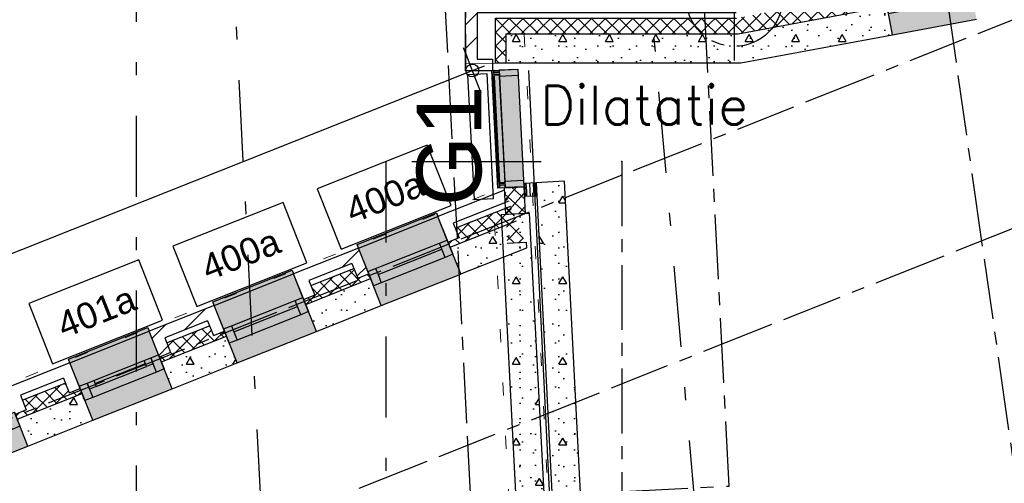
# Model space of a CAD drawing. Extents: x 1006 to 5197, y -24 to 263.
# Tile 110 of 124: x 1068.65 to 1076.26, y 30.88 to 34.46. Entities that reach past the tile are written whole.
import ezdxf

# ---------------------------------------------------------------- set-up
doc = ezdxf.new("R2010")
doc.units = 0
doc.header["$MEASUREMENT"] = 0
for name, pattern in [('B0302', [1.251, 0.626, -0.3125, 0, -0.3125]), ('B0304', [0.6, 0.5, -0.05, 0, -0.05]), ('B0602', [0.3125, 0, -0.3125]), ('B0701', [0.23412, 0.156, -0.07812]), ('B0805', [1.366667, 0.566667, -0.1, 0.033333, -0.1, 0.466667, -0.1]), ('Wipeout_Contour', [1000, 0, -1000])]:
    doc.linetypes.add(name, pattern=pattern)
for name, color, linetype in [('00 TERREIN', 7, 'Continuous'), ('00 WBDBO', 7, 'Continuous'), ('21 Buitenwanden', 7, 'Continuous'), ('22 Constr Binnenwanden', 7, 'Continuous'), ('22 Niet Constr Binnenwanden', 7, 'Continuous'), ('23 Vloeren', 7, 'Continuous'), ('A Lijn doorsnede', 7, 'Continuous'), ('A Stramien', 7, 'Continuous'), ('T Tekst_dim 1_ 100', 7, 'Continuous'), ('Window Markers', 7, 'Continuous')]:
    doc.layers.add(name, color=color, linetype=linetype)
doc.styles.add('GENERATED_STYLE_3', font='Arial')
doc.styles.get("Standard").update_dxf_attribs({"font": 'txt', "bigfont": 'BIGFONT.SHX'})
doc.linetypes.add('Onderbreking', pattern='A,0,[2,120 2E VERDIEPING1.Shx,S=0.015679,R=0,X=0,Y=0],-1.975557,0', length=1.975557)
doc.dimstyles.new('GENERATED_STYLE__1', dxfattribs={"dimtxt": 0.25, "dimasz": 0.19, "dimexe": 0.18, "dimexo": 0, "dimgap": 0.09, "dimtad": 1, "dimdec": 0, "dimlfac": 1000, "dimzin": 0, "dimdsep": 46, "dimtxsty": 'Standard', "dimblk": 'ARROWHEAD_7', "dimblk1": 'ARROWHEAD_7', "dimblk2": 'ARROWHEAD_7', "dimcen": 0.09, "dimclrd": 7, "dimclre": 7, "dimclrt": 7, "dimadec": 1, "dimazin": 0, "dimtfac": 1, "dimtdec": 4, "dimtmove": 0, "dimatfit": 3, "dimfxl": 0, "dimtolj": 1, "dimtzin": 0, "dimarcsym": 0})
doc.dimstyles.new('GENERATED_STYLE__3', dxfattribs={"dimtxt": 0.18, "dimasz": 0.19, "dimexe": 0.18, "dimexo": 0, "dimgap": 0.09, "dimtad": 1, "dimdec": 0, "dimlfac": 1000, "dimzin": 0, "dimdsep": 46, "dimtxsty": 'Standard', "dimblk": 'ARROWHEAD_7', "dimblk1": 'ARROWHEAD_7', "dimblk2": 'ARROWHEAD_7', "dimcen": 0.09, "dimclrd": 7, "dimclre": 7, "dimclrt": 7, "dimadec": 1, "dimazin": 0, "dimtfac": 1, "dimtdec": 4, "dimtmove": 0, "dimatfit": 3, "dimfxl": 0, "dimtolj": 1, "dimtzin": 0, "dimarcsym": 0})
doc.dimstyles.new('GENERATED_STYLE__5', dxfattribs={"dimtxt": 0.18, "dimasz": 0.19, "dimexe": 0.18, "dimexo": 0.04, "dimgap": 0.09, "dimtad": 1, "dimtih": 1, "dimtoh": 1, "dimdec": 0, "dimzin": 0, "dimdsep": 46, "dimtxsty": 'Standard', "dimblk": 'ARROWHEAD_9', "dimblk1": 'ARROWHEAD_9', "dimblk2": 'ARROWHEAD_9', "dimcen": 0.09, "dimclrd": 7, "dimclre": 7, "dimclrt": 7, "dimadec": 1, "dimazin": 0, "dimtfac": 1, "dimtdec": 4, "dimtmove": 0, "dimatfit": 3, "dimfxl": 0, "dimtolj": 1, "dimtzin": 0, "dimarcsym": 0})
pattern_1 = [(0, (988.21373, 0), (0, 0.6235383), [0.06, -0.3]), (0, (988.39373, 0.3118), (0, 0.6235383), [0.06, -0.3]), (60, (988.21373, 0), (-0.54, 0.311769), [0.06, -0.3]), (60, (988.57373, 0), (-0.54, 0.311769), [0.06, -0.3]), (120, (988.27373, 0), (0.54, 0.311769), [0.06, -0.3]), (120, (988.63373, 0), (0.54, 0.311769), [0.06, -0.3]), (0, (988.21373, 0.06), (0, 0.12), [0, -0.12, 0, -0.18]), (45, (988.27373, 0.06), (-0.08485282, 0.08485282), [0, -0.09, 0, -0.15])]
pattern_2 = [(45, (988.21373, 0), (-0.4596194, 0.4596194), []), (45, (988.1218, 0.0919), (-0.4596194, 0.4596194), [])]
pattern_3 = [(45, (988.21373, 0), (-0.05303301, 0.05303301), []), (135, (988.21373, 0), (0.05303301, 0.05303301), [])]

# ---------------------------------------------------------------- blocks, each defined once
blk = doc.blocks.new('WALL_255_2', base_point=(1072.6374, 33.2026))
at = {"layer": '22 Constr Binnenwanden', "linetype": 'Continuous'}
h = blk.add_hatch(dxfattribs=at)
h.set_pattern_fill('11_Constructie_beton_0002', color=256, style=0, pattern_type=2)
h.set_pattern_definition(pattern_1)
h.paths.add_polyline_path([(1072.6374, 33.2026), (1073.013, 25.851), (1073.2289, 25.937), (1072.8572, 33.2138)], flags=0)
for p, q in [((1072.8572, 33.2138), (1072.6374, 33.2026)), ((1072.6374, 33.2026), (1073.013, 25.851)), ((1073.2289, 25.937), (1072.8572, 33.2138)), ((1073.013, 25.851), (1073.2289, 25.937))]:
    blk.add_line(p, q, dxfattribs=at)
blk = doc.blocks.new('SLAB_399_2', base_point=(1072.9856, 25.8483))
at = {"layer": '23 Vloeren', "color": 255, "linetype": 'B0602', "lineweight": 0, "flags": 128}
blk.add_lwpolyline([(1072.9856, 25.8483), (1082.1209, 29.4773), (1083.1046, 22.5839), (1086.921, 23.1357), (1086.9705, 23.1428), (1087.0415, 22.6464), (1086.992, 22.6394), (1087.1885, 20.7755), (1083.4272, 20.2371), (1083.4578, 20.0222), (1083.966, 20.095), (1085.7653, 7.5234), (1079.7467, 6.662), (1080.5067, 1.352), (1090.0653, 1.352), (1090.0653, 2.352), (1094.7992, 2.352), (1091.5485, 25.0646), (1088.6578, 24.6516), (1088.1506, 28.1955), (1091.0412, 28.6092), (1089.7657, 37.5207), (1074.1705, 34.6289), (1072.5325, 34.6289)], close=True, dxfattribs=at)
blk = doc.blocks.new('WALL_549_2', base_point=(1074.1497, 34.8789))
at = {"layer": '21 Buitenwanden', "linetype": 'Continuous'}
h = blk.add_hatch(dxfattribs=at)
h.set_pattern_fill('10_Baksteen_0002', color=256, style=0, pattern_type=2)
h.set_pattern_definition(pattern_2)
h.paths.add_polyline_path([(1074.1748, 34.6061), (1072.0918, 34.6061), (1072.0918, 34.5147), (1073.682, 34.5147)], flags=0)
h = blk.add_hatch(dxfattribs=at)
h.set_pattern_fill('10_Baksteen_0002', color=256, style=0, pattern_type=2)
h.set_pattern_definition(pattern_2)
h.paths.add_polyline_path([(1073.682, 34.5147), (1074.1832, 34.5147), (1074.1748, 34.6061)], flags=0)
h = blk.add_hatch(dxfattribs=at)
h.set_pattern_fill('13_45gr_isolatie_0002', color=256, style=0, pattern_type=2)
h.set_pattern_definition(pattern_3)
h.paths.add_polyline_path([(1074.1869, 34.4741), (1072.0918, 34.4741), (1072.0918, 34.3522), (1073.5299, 34.3522)], flags=0)
h = blk.add_hatch(dxfattribs=at)
h.set_pattern_fill('13_45gr_isolatie_0002', color=256, style=0, pattern_type=2)
h.set_pattern_definition(pattern_3)
h.paths.add_polyline_path([(1073.5299, 34.3522), (1074.1981, 34.3522), (1074.1869, 34.4741)], flags=0)
h = blk.add_hatch(dxfattribs=at)
h.set_pattern_fill('11_Constructie_beton_0002', color=256, style=0, pattern_type=2)
h.set_pattern_definition(pattern_1)
h.paths.add_polyline_path([(1074.1981, 34.3522), (1072.0918, 34.3522), (1072.0918, 34.1288), (1072.9936, 34.1288)], flags=0)
h = blk.add_hatch(dxfattribs=at)
h.set_pattern_fill('11_Constructie_beton_0002', color=256, style=0, pattern_type=2)
h.set_pattern_definition(pattern_1)
h.paths.add_polyline_path([(1072.9936, 34.1288), (1074.2187, 34.1288), (1074.1981, 34.3522)], flags=0)
for p, q in [((1074.1748, 34.6061), (1072.0918, 34.6061)), ((1072.0918, 34.6061), (1072.0918, 34.5147)), ((1074.1832, 34.5147), (1072.0918, 34.5147)), ((1072.0918, 34.5147), (1072.0918, 34.4741)), ((1072.0918, 34.4741), (1073.9642, 34.4741)), ((1072.0918, 34.4741), (1072.0918, 34.3522)), ((1073.9642, 34.4741), (1074.1869, 34.4741)), ((1072.0918, 34.3522), (1073.5299, 34.3522)), ((1072.0918, 34.3522), (1072.0918, 34.1288)), ((1073.5299, 34.3522), (1074.1981, 34.3522)), ((1072.0918, 34.1288), (1074.2187, 34.1288))]:
    blk.add_line(p, q, dxfattribs=at)
blk = doc.blocks.new('R1c onder metaal 11_6', base_point=(988.2137, 0))
at = {"layer": '21 Buitenwanden', "linetype": 'Continuous'}
for p, q in [((987.8837, 0.195), (987.8837, 0.225)), ((987.8837, 0.225), (988.5437, 0.225)), ((987.8837, 0.195), (988.5437, 0.195)), ((988.5437, 0.225), (988.5437, 0.195)), ((987.8837, 0), (987.9487, 0)), ((987.8837, -0.118), (987.8837, 0)), ((987.8837, 0), (987.8837, -0.118)), ((987.9487, 0), (987.9487, -0.05)), ((987.9487, 0), (988.4787, 0)), ((988.4787, -0.05), (988.4787, 0)), ((988.4787, 0), (988.5437, 0)), ((988.5437, 0), (988.5437, -0.118)), ((988.5437, 0), (988.5437, -0.118)), ((987.9487, -0.05), (987.9487, -0.118)), ((987.9487, -0.05), (988.4787, -0.05)), ((987.9487, -0.05), (988.4787, -0.05)), ((988.4787, -0.118), (988.4787, -0.05)), ((987.9487, -0.118), (987.8837, -0.118)), ((988.4787, -0.118), (987.9487, -0.118)), ((988.5437, -0.118), (988.4787, -0.118)), ((987.8837, -0.2823), (988.5437, -0.2823))]:
    blk.add_line(p, q, dxfattribs=at)
blk = doc.blocks.new('WALL_552_2', base_point=(1074.1497, 34.8789))
at = {"layer": '21 Buitenwanden', "linetype": 'Continuous', "lineweight": 0}
blk.add_hatch(color=255, dxfattribs=at).paths.add_polyline_path([(1075.9898, 34.7444), (1075.3408, 34.624), (1075.3923, 34.3465), (1076.0412, 34.4668)], flags=0)
at = {"layer": '21 Buitenwanden', "linetype": 'Continuous'}
h = blk.add_hatch(dxfattribs=at)
h.set_pattern_fill('13_45gr_isolatie_0002', color=256, style=0, pattern_type=2)
h.set_pattern_definition(pattern_3)
h.paths.add_polyline_path([(1074.1869, 34.4741), (1074.1981, 34.3522), (1075.3515, 34.5661), (1075.3443, 34.6055), (1075.2544, 34.5888), (1075.2395, 34.6693)], flags=0)
h = blk.add_hatch(dxfattribs=at)
h.set_pattern_fill('11_Constructie_beton_0002', color=256, style=0, pattern_type=2)
h.set_pattern_definition(pattern_1)
h.paths.add_polyline_path([(1075.3515, 34.5661), (1074.1981, 34.3522), (1074.2187, 34.1288), (1075.3923, 34.3465)], flags=0)
for p, q in [((1074.1981, 34.3522), (1075.3515, 34.5661)), ((1075.3923, 34.3465), (1075.3408, 34.624)), ((1074.2187, 34.1288), (1075.3923, 34.3465))]:
    blk.add_line(p, q, dxfattribs=at)
at = {"layer": '21 Buitenwanden', "linetype": 'Continuous', "rotation": 10.50654255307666}
blk.add_blockref('R1c onder metaal 11_6', (1075.6653, 34.6842), dxfattribs=at)
blk = doc.blocks.new('*D350', base_point=(988.2137, 0))
at = {"layer": 'A Stramien', "linetype": 'Continuous'}
for p, q in [((1053.8312, 30.618), (1057.1769, 31.9471)), ((1047.1398, 27.9599), (1053.8312, 30.618))]:
    blk.add_line(p, q, dxfattribs=at)
blk.add_circle((1053.7847, 30.5996), 0.05, dxfattribs=at)
at = {"layer": 'A Stramien', "insert": (1054.9631, 31.3904), "char_height": 0.25, "attachment_point": 1, "rotation": 21.66501}
blk.add_mtext('{3.600}', dxfattribs=at)
blk = doc.blocks.new('ARROWHEAD_7')
at = {"color": 0, "linetype": 'Continuous', "lineweight": 0}
for p, q in [((0, 0), (-1, 0)), ((-0.25, 0), (0.25, 0)), ((0, -0.25), (0, 0.25))]:
    blk.add_line(p, q, dxfattribs=at)
blk.add_circle((0, 0), 0.25, dxfattribs=at)
blk = doc.blocks.new('*D351', base_point=(988.2137, 0))
at = {"layer": 'A Stramien', "linetype": 'Continuous'}
for p, q in [((1063.891, 34.4124), (1063.7526, 34.7609)), ((1057.1769, 31.9471), (1063.7753, 34.5682)), ((1063.7753, 34.5682), (1063.9147, 34.6236)), ((1057.1996, 31.7543), (1057.0612, 32.1029)), ((1053.8312, 30.618), (1057.1769, 31.9471))]:
    blk.add_line(p, q, dxfattribs=at)
for centre in [(1063.8218, 34.5867), (1057.1304, 31.9286)]:
    blk.add_circle(centre, 0.05, dxfattribs=at)
at = {"layer": 'A Stramien', "insert": (1059.9816, 33.384), "char_height": 0.25, "attachment_point": 1, "rotation": 21.66501}
blk.add_mtext('{7.200}', dxfattribs=at)
blk = doc.blocks.new('*D450', base_point=(988.2137, 0))
at = {"layer": 'T Tekst_dim 1_ 100', "linetype": 'Continuous'}
for p, q in [((1088.8899, 36.8497), (1088.8229, 36.7252)), ((1088.8899, 36.8497), (1089.0145, 36.7827)), ((1089.0145, 36.7827), (1088.8229, 36.7252)), ((1089.4099, 36.4764), (1089.3066, 36.573)), ((1089.3133, 36.3731), (1089.3066, 36.573)), ((1089.4099, 36.4764), (1089.3133, 36.3731))]:
    blk.add_line(p, q, dxfattribs=at)
blk.add_arc((1089.3444, 36.934), 0.4622, 202.9265, 265.72505, dxfattribs=at)
at = {"layer": 'T Tekst_dim 1_ 100', "insert": (1088.6803, 36.4123), "char_height": 0.18, "attachment_point": 1, "style": 'GENERATED_STYLE_3'}
blk.add_mtext('{87,6°}', dxfattribs=at)
blk = doc.blocks.new('ARROWHEAD_9')
at = {"color": 0, "linetype": 'Continuous', "lineweight": 0}
blk.add_line((0, 0), (-1, 0), dxfattribs=at)
at = {"color": 0, "linetype": 'Continuous', "lineweight": 0, "flags": 128}
blk.add_lwpolyline([(-0.525, 0.525), (0, 0), (-0.525, -0.525)], close=True, dxfattribs=at)
blk = doc.blocks.new('CUTPLANE_3_2', base_point=(1076.8644, -3.5558))
at = {"layer": 'A Lijn doorsnede', "linetype": 'B0302'}
blk.add_line((1076.8209, -3.0577), (1073.1705, 38.6661), dxfattribs=at)
blk = doc.blocks.new('CUTPLANE_13_2', base_point=(1071.4758, 33.3664))
at = {"layer": 'A Lijn doorsnede', "linetype": 'B0302'}
blk.add_line((1071.4758, 33.3664), (1071.4758, 30.4225), dxfattribs=at)
at = {"layer": 'A Lijn doorsnede', "linetype": 'Continuous'}
for p, q in [((1071.6758, 33.3664), (1072.6758, 33.3664)), ((1071.6758, 30.4225), (1072.6758, 30.4225))]:
    blk.add_line(p, q, dxfattribs=at)
at = {"layer": 'A Lijn doorsnede', "linetype": 'B0304'}
blk.add_line((1073.2993, 33.3664), (1073.2993, 30.4225), dxfattribs=at)
for p in [(1073.2993, 33.3664), (1073.2993, 30.4225)]:
    blk.add_point(p, dxfattribs=at)
at = {"layer": 'A Lijn doorsnede', "linetype": 'Continuous', "char_height": 0.5, "attachment_point": 7, "rotation": 90, "style": 'GENERATED_STYLE_3'}
for insert in [(1072.2215, 33.0221), (1072.2215, 29.8521)]:
    blk.add_mtext('{G1}', dxfattribs=dict(at, insert=insert))
blk = doc.blocks.new('CUTPLANE_14_2', base_point=(1070.5137, 30.6724))
at = {"layer": 'A Lijn doorsnede', "linetype": 'B0304'}
for p, q in [((1073.8247, 36.7669), (1072.2061, 36.6833)), ((1074.1296, 30.859), (1073.8247, 36.7669)), ((1072.511, 30.7754), (1074.1296, 30.859))]:
    blk.add_line(p, q, dxfattribs=at)
at = {"layer": 'A Lijn doorsnede', "linetype": 'Continuous'}
for p, q in [((1070.4085, 36.5906), (1071.4072, 36.6421)), ((1070.7134, 30.6827), (1071.7121, 30.7342))]:
    blk.add_line(p, q, dxfattribs=at)
at = {"layer": 'A Lijn doorsnede', "linetype": 'B0302'}
blk.add_line((1070.5137, 30.6724), (1070.2088, 36.5803), dxfattribs=at)
at = {"layer": 'A Lijn doorsnede', "linetype": 'Continuous', "char_height": 0.5, "attachment_point": 7, "rotation": 272.95405, "style": 'GENERATED_STYLE_3'}
for insert in [(1070.3574, 37.8043), (1070.7404, 30.3837)]:
    blk.add_mtext('{G2}', dxfattribs=dict(at, insert=insert))
blk = doc.blocks.new('R1c onder metaal 11_9', base_point=(988.2137, 0))
at = {"layer": '21 Buitenwanden', "linetype": 'Continuous'}
for p, q in [((987.8837, 0.195), (987.8837, 0.225)), ((987.8837, 0.225), (988.5437, 0.225)), ((987.8837, 0.195), (988.5437, 0.195)), ((988.5437, 0.225), (988.5437, 0.195)), ((987.8837, 0), (987.9487, 0)), ((987.8837, -0.118), (987.8837, 0)), ((987.8837, 0), (987.8837, -0.118)), ((987.9487, 0), (987.9487, -0.05)), ((987.9487, 0), (988.4787, 0)), ((988.4787, -0.05), (988.4787, 0)), ((988.4787, 0), (988.5437, 0)), ((988.5437, 0), (988.5437, -0.118)), ((988.5437, 0), (988.5437, -0.118)), ((987.9487, -0.05), (987.9487, -0.118)), ((987.9487, -0.05), (988.4787, -0.05)), ((987.9487, -0.05), (988.4787, -0.05)), ((988.4787, -0.118), (988.4787, -0.05)), ((987.9487, -0.118), (987.8837, -0.118)), ((988.4787, -0.118), (987.9487, -0.118)), ((988.5437, -0.118), (988.4787, -0.118)), ((987.8837, -0.2823), (988.5437, -0.2823))]:
    blk.add_line(p, q, dxfattribs=at)
blk = doc.blocks.new('D Marker 11_2', base_point=(988.2137, 0))
at = {"layer": 'Window Markers', "linetype": 'Continuous'}
for p, q in [((987.7562, -0.52), (987.7562, -1.02)), ((988.6712, -0.52), (987.7562, -0.52)), ((988.6712, -1.02), (988.6712, -0.52)), ((987.7562, -1.02), (988.6712, -1.02))]:
    blk.add_line(p, q, dxfattribs=at)
at = {"layer": 'Window Markers', "linetype": 'Continuous', "insert": (988.5188, -0.6659), "char_height": 0.2, "attachment_point": 7, "rotation": 180, "style": 'GENERATED_STYLE_3'}
blk.add_mtext('{400a}', dxfattribs=at)
blk = doc.blocks.new('R1c onder metaal 11_10', base_point=(988.2137, 0))
at = {"layer": '21 Buitenwanden', "linetype": 'Continuous'}
for p, q in [((987.8837, 0.195), (987.8837, 0.225)), ((987.8837, 0.225), (988.5437, 0.225)), ((987.8837, 0.195), (988.5437, 0.195)), ((988.5437, 0.225), (988.5437, 0.195)), ((987.8837, 0), (987.9487, 0)), ((987.8837, -0.118), (987.8837, 0)), ((987.8837, 0), (987.8837, -0.118)), ((987.9487, 0), (987.9487, -0.05)), ((987.9487, 0), (988.0037, 0)), ((987.9487, -0.05), (987.9487, 0)), ((988.0037, 0), (988.4237, 0)), ((988.0037, 0), (988.4237, 0)), ((988.0037, 0), (988.0037, -0.05)), ((988.4237, -0.05), (988.4237, 0)), ((988.4237, 0), (988.4787, 0)), ((988.4787, -0.05), (988.4787, 0)), ((988.4787, 0), (988.5437, 0)), ((988.4787, 0), (988.4787, -0.05)), ((988.5437, 0), (988.5437, -0.118)), ((988.5437, 0), (988.5437, -0.118)), ((987.9487, -0.05), (987.9487, -0.118)), ((988.0037, -0.05), (987.9487, -0.05)), ((988.0037, -0.025), (988.4237, -0.025)), ((988.0037, -0.05), (988.4237, -0.05)), ((988.4787, -0.05), (988.4237, -0.05)), ((988.4787, -0.118), (988.4787, -0.05)), ((987.9487, -0.118), (987.8837, -0.118)), ((988.4787, -0.118), (987.9487, -0.118)), ((988.5437, -0.118), (988.4787, -0.118)), ((987.8837, -0.2823), (988.5437, -0.2823))]:
    blk.add_line(p, q, dxfattribs=at)
blk = doc.blocks.new('D Marker 11_3', base_point=(988.2137, 0))
at = {"layer": 'Window Markers', "linetype": 'Continuous'}
for p, q in [((987.7562, -0.52), (987.7562, -1.02)), ((988.6712, -0.52), (987.7562, -0.52)), ((988.6712, -1.02), (988.6712, -0.52)), ((987.7562, -1.02), (988.6712, -1.02))]:
    blk.add_line(p, q, dxfattribs=at)
at = {"layer": 'Window Markers', "linetype": 'Continuous', "insert": (988.5188, -0.6659), "char_height": 0.2, "attachment_point": 7, "rotation": 180, "style": 'GENERATED_STYLE_3'}
blk.add_mtext('{401a}', dxfattribs=at)
blk = doc.blocks.new('WALL_12_2', base_point=(1072.3785, 33.4337))
at = {"layer": '21 Buitenwanden', "linetype": 'Continuous'}
h = blk.add_hatch(dxfattribs=at)
h.set_pattern_fill('10_Baksteen_0002', color=256, style=0, pattern_type=2)
h.set_pattern_definition(pattern_2)
h.paths.add_polyline_path([(1072.3934, 33.1459), (1071.8784, 32.9413), (1071.9971, 32.8901), (1072.4265, 33.0607)], flags=0)
at = {"layer": '21 Buitenwanden', "linetype": 'Continuous', "lineweight": 0}
for points in [[(1071.8673, 32.9692), (1071.2539, 32.7255), (1071.265, 32.6976), (1071.337, 32.5164), (1071.9504, 32.7601), (1071.8784, 32.9413)], [(1071.9504, 32.7601), (1071.337, 32.5164), (1071.4412, 32.2541), (1072.0546, 32.4978)], [(1070.7521, 32.5262), (1070.1387, 32.2825), (1070.1498, 32.2546), (1070.2218, 32.0734), (1070.8351, 32.3171), (1070.7632, 32.4983)], [(1070.8351, 32.3171), (1070.2218, 32.0734), (1070.326, 31.8111), (1070.9393, 32.0547)], [(1069.6368, 32.0831), (1069.0235, 31.8395), (1069.0345, 31.8116), (1069.1065, 31.6304), (1069.7199, 31.874), (1069.6479, 32.0553)], [(1069.7199, 31.874), (1069.1065, 31.6304), (1069.2107, 31.3681), (1069.8241, 31.6117)], [(1068.6047, 31.431), (1067.9913, 31.1874), (1068.0955, 30.9251), (1068.7089, 31.1687)]]:
    blk.add_hatch(color=255, dxfattribs=at).paths.add_polyline_path(points, flags=0)
at = {"layer": '21 Buitenwanden', "linetype": 'Continuous'}
h = blk.add_hatch(dxfattribs=at)
h.set_pattern_fill('13_45gr_isolatie_0002', color=256, style=0, pattern_type=2)
h.set_pattern_definition(pattern_3)
h.paths.add_polyline_path([(1071.9573, 32.7426), (1071.9721, 32.7054), (1072.4855, 32.9093), (1072.4413, 33.0229), (1072.012, 32.8524), (1072.0423, 32.7763)], flags=0)
h = blk.add_hatch(dxfattribs=at)
h.set_pattern_fill('10_Baksteen_0002', color=256, style=0, pattern_type=2)
h.set_pattern_definition(pattern_2)
h.paths.add_polyline_path([(1071.9971, 32.8901), (1071.8784, 32.9413), (1071.9573, 32.7426), (1072.0423, 32.7763)], flags=0)
h = blk.add_hatch(dxfattribs=at)
h.set_pattern_fill('11_Constructie_beton_0002', color=256, style=0, pattern_type=2)
h.set_pattern_definition(pattern_1)
h.paths.add_polyline_path([(1072.4855, 32.9093), (1071.9721, 32.7054), (1072.0546, 32.4978), (1072.5665, 32.7011)], flags=0)
h = blk.add_hatch(dxfattribs=at)
h.set_pattern_fill('10_Baksteen_0002', color=256, style=0, pattern_type=2)
h.set_pattern_definition(pattern_2)
h.paths.add_polyline_path([(1070.7632, 32.4983), (1070.8818, 32.4471), (1071.2138, 32.579), (1071.265, 32.6976)], flags=0)
h = blk.add_hatch(dxfattribs=at)
h.set_pattern_fill('10_Baksteen_0002', color=256, style=0, pattern_type=2)
h.set_pattern_definition(pattern_2)
h.paths.add_polyline_path([(1071.2138, 32.579), (1071.259, 32.4652), (1071.344, 32.4989), (1071.265, 32.6976)], flags=0)
h = blk.add_hatch(dxfattribs=at)
h.set_pattern_fill('10_Baksteen_0002', color=256, style=0, pattern_type=2)
h.set_pattern_definition(pattern_2)
h.paths.add_polyline_path([(1070.8818, 32.4471), (1070.7632, 32.4983), (1070.8421, 32.2995), (1070.927, 32.3333)], flags=0)
h = blk.add_hatch(dxfattribs=at)
h.set_pattern_fill('13_45gr_isolatie_0002', color=256, style=0, pattern_type=2)
h.set_pattern_definition(pattern_3)
h.paths.add_polyline_path([(1070.8421, 32.2995), (1070.8569, 32.2624), (1071.3587, 32.4617), (1071.344, 32.4989), (1071.259, 32.4652), (1071.2288, 32.5412), (1070.8968, 32.4093), (1070.927, 32.3333)], flags=0)
h = blk.add_hatch(dxfattribs=at)
h.set_pattern_fill('11_Constructie_beton_0002', color=256, style=0, pattern_type=2)
h.set_pattern_definition(pattern_1)
h.paths.add_polyline_path([(1071.3587, 32.4617), (1070.8569, 32.2624), (1070.9393, 32.0547), (1071.4412, 32.2541)], flags=0)
h = blk.add_hatch(dxfattribs=at)
h.set_pattern_fill('10_Baksteen_0002', color=256, style=0, pattern_type=2)
h.set_pattern_definition(pattern_2)
h.paths.add_polyline_path([(1070.1498, 32.2546), (1069.6479, 32.0553), (1069.7666, 32.0041), (1070.0986, 32.136)], flags=0)
h = blk.add_hatch(dxfattribs=at)
h.set_pattern_fill('10_Baksteen_0002', color=256, style=0, pattern_type=2)
h.set_pattern_definition(pattern_2)
h.paths.add_polyline_path([(1070.0986, 32.136), (1070.1438, 32.0221), (1070.2287, 32.0559), (1070.1498, 32.2546)], flags=0)
h = blk.add_hatch(dxfattribs=at)
h.set_pattern_fill('10_Baksteen_0002', color=256, style=0, pattern_type=2)
h.set_pattern_definition(pattern_2)
h.paths.add_polyline_path([(1069.7666, 32.0041), (1069.6479, 32.0553), (1069.7269, 31.8565), (1069.8118, 31.8903)], flags=0)
h = blk.add_hatch(dxfattribs=at)
h.set_pattern_fill('13_45gr_isolatie_0002', color=256, style=0, pattern_type=2)
h.set_pattern_definition(pattern_3)
h.paths.add_polyline_path([(1069.7269, 31.8565), (1069.7416, 31.8193), (1070.2435, 32.0187), (1070.2287, 32.0559), (1070.1438, 32.0221), (1070.1136, 32.0982), (1069.7816, 31.9663), (1069.8118, 31.8903)], flags=0)
h = blk.add_hatch(dxfattribs=at)
h.set_pattern_fill('11_Constructie_beton_0002', color=256, style=0, pattern_type=2)
h.set_pattern_definition(pattern_1)
h.paths.add_polyline_path([(1070.2435, 32.0187), (1069.7416, 31.8193), (1069.8241, 31.6117), (1070.326, 31.8111)], flags=0)
h = blk.add_hatch(dxfattribs=at)
h.set_pattern_fill('10_Baksteen_0002', color=256, style=0, pattern_type=2)
h.set_pattern_definition(pattern_2)
h.paths.add_polyline_path([(1069.0345, 31.8116), (1068.5327, 31.6123), (1068.6514, 31.5611), (1068.9834, 31.6929)], flags=0)
h = blk.add_hatch(dxfattribs=at)
h.set_pattern_fill('10_Baksteen_0002', color=256, style=0, pattern_type=2)
h.set_pattern_definition(pattern_2)
h.paths.add_polyline_path([(1068.9834, 31.6929), (1069.0286, 31.5791), (1069.1135, 31.6129), (1069.0345, 31.8116)], flags=0)
h = blk.add_hatch(dxfattribs=at)
h.set_pattern_fill('10_Baksteen_0002', color=256, style=0, pattern_type=2)
h.set_pattern_definition(pattern_2)
h.paths.add_polyline_path([(1068.6514, 31.5611), (1068.5327, 31.6123), (1068.6116, 31.4135), (1068.6966, 31.4472)], flags=0)
h = blk.add_hatch(dxfattribs=at)
h.set_pattern_fill('13_45gr_isolatie_0002', color=256, style=0, pattern_type=2)
h.set_pattern_definition(pattern_3)
h.paths.add_polyline_path([(1068.6116, 31.4135), (1068.6264, 31.3763), (1069.1283, 31.5757), (1069.1135, 31.6129), (1069.0286, 31.5791), (1068.9983, 31.6552), (1068.6664, 31.5233), (1068.6966, 31.4472)], flags=0)
h = blk.add_hatch(dxfattribs=at)
h.set_pattern_fill('11_Constructie_beton_0002', color=256, style=0, pattern_type=2)
h.set_pattern_definition(pattern_1)
h.paths.add_polyline_path([(1069.1283, 31.5757), (1068.6264, 31.3763), (1068.7089, 31.1687), (1069.2107, 31.3681)], flags=0)
for p, q in [((1072.3934, 33.1459), (1071.8784, 32.9413)), ((1072.4265, 33.0607), (1071.9971, 32.8901)), ((1072.012, 32.8524), (1072.4413, 33.0229)), ((1071.9573, 32.7426), (1071.8784, 32.9413)), ((1071.9504, 32.7601), (1071.8784, 32.9413)), ((1071.9721, 32.7054), (1072.4855, 32.9093)), ((1071.9971, 32.8901), (1072.0423, 32.7763)), ((1072.0546, 32.4978), (1071.9504, 32.7601)), ((1072.0423, 32.7763), (1071.9573, 32.7426)), ((1071.265, 32.6976), (1070.7632, 32.4983)), ((1071.344, 32.4989), (1071.265, 32.6976)), ((1071.337, 32.5164), (1071.265, 32.6976)), ((1072.0546, 32.4978), (1072.5665, 32.7011)), ((1071.2138, 32.579), (1070.8818, 32.4471)), ((1071.2138, 32.579), (1071.259, 32.4652)), ((1070.8421, 32.2995), (1070.7632, 32.4983)), ((1070.8351, 32.3171), (1070.7632, 32.4983)), ((1070.8968, 32.4093), (1071.2288, 32.5412)), ((1071.259, 32.4652), (1071.344, 32.4989)), ((1071.4412, 32.2541), (1071.337, 32.5164)), ((1070.8569, 32.2624), (1071.3587, 32.4617)), ((1070.8818, 32.4471), (1070.927, 32.3333)), ((1070.9393, 32.0547), (1070.8351, 32.3171)), ((1070.927, 32.3333), (1070.8421, 32.2995)), ((1070.1498, 32.2546), (1069.6479, 32.0553)), ((1070.2287, 32.0559), (1070.1498, 32.2546)), ((1070.2218, 32.0734), (1070.1498, 32.2546)), ((1070.9393, 32.0547), (1071.4412, 32.2541)), ((1070.0986, 32.136), (1069.7666, 32.0041)), ((1070.0986, 32.136), (1070.1438, 32.0221)), ((1069.7269, 31.8565), (1069.6479, 32.0553)), ((1069.7199, 31.874), (1069.6479, 32.0553)), ((1069.7816, 31.9663), (1070.1136, 32.0982)), ((1070.1438, 32.0221), (1070.2287, 32.0559)), ((1070.326, 31.8111), (1070.2218, 32.0734)), ((1069.7416, 31.8193), (1070.2435, 32.0187)), ((1069.7666, 32.0041), (1069.8118, 31.8903)), ((1069.8118, 31.8903), (1069.7269, 31.8565)), ((1069.8241, 31.6117), (1069.7199, 31.874)), ((1069.0345, 31.8116), (1068.5327, 31.6123)), ((1069.1135, 31.6129), (1069.0345, 31.8116)), ((1069.1065, 31.6304), (1069.0345, 31.8116)), ((1069.8241, 31.6117), (1070.326, 31.8111)), ((1068.9834, 31.6929), (1068.6514, 31.5611)), ((1068.9834, 31.6929), (1069.0286, 31.5791)), ((1068.6664, 31.5233), (1068.9983, 31.6552)), ((1069.0286, 31.5791), (1069.1135, 31.6129)), ((1069.2107, 31.3681), (1069.1065, 31.6304)), ((1068.6264, 31.3763), (1069.1283, 31.5757)), ((1068.6514, 31.5611), (1068.6966, 31.4472)), ((1068.6966, 31.4472), (1068.6116, 31.4135)), ((1068.7089, 31.1687), (1068.6047, 31.431)), ((1068.7089, 31.1687), (1069.2107, 31.3681))]:
    blk.add_line(p, q, dxfattribs=at)
at = {"layer": '21 Buitenwanden', "linetype": 'Continuous', "rotation": 21.66506209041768}
for name, p in [('R1c onder metaal 11_9', (1071.6437, 32.6382)), ('R1c onder metaal 11_9', (1070.5285, 32.1952)), ('R1c onder metaal 11_10', (1069.4132, 31.7522)), ('R1c onder metaal 11_9', (1068.298, 31.3092))]:
    blk.add_blockref(name, p, dxfattribs=at)
at = {"layer": 'Window Markers', "rotation": 201.6650620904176}
for name, p in [('D Marker 11_2', (1071.7479, 32.3759)), ('D Marker 11_2', (1070.6327, 31.9329)), ('D Marker 11_3', (1069.5174, 31.4899))]:
    blk.add_blockref(name, p, dxfattribs=at)
blk = doc.blocks.new('SSN_VLIESGEVEL as 11-W DEEL 2', base_point=(988.2137, 0))
at = {"layer": '21 Buitenwanden', "linetype": 'Continuous', "lineweight": 0}
for points in [[(988.5802, -0.2), (988.5802, 0), (987.6702, 0), (987.6702, -0.2)], [(988.5802, 0), (988.5302, 0), (988.5302, -0.013), (988.5482, -0.013), (988.5482, -0.057), (988.5302, -0.057), (988.5302, -0.2), (988.5802, -0.2), (988.5802, -0.057), (988.5622, -0.057), (988.5622, -0.013), (988.5802, -0.013)], [(987.7202, 0), (987.6702, 0), (987.6702, -0.013), (987.6882, -0.013), (987.6882, -0.057), (987.6702, -0.057), (987.6702, -0.2), (987.7202, -0.2), (987.7202, -0.057), (987.7022, -0.057), (987.7022, -0.013), (987.7202, -0.013)], [(988.5416, -0.055), (988.5416, -0.015), (987.7085, -0.015), (987.7085, -0.055)]]:
    blk.add_hatch(color=255, dxfattribs=at).paths.add_polyline_path(points, flags=0)
at = {"layer": '21 Buitenwanden', "linetype": 'Continuous'}
h = blk.add_hatch(dxfattribs=at)
h.set_pattern_fill('13_45gr_isolatie_0002', color=256, style=0, pattern_type=2)
h.set_pattern_definition(pattern_3)
h.paths.add_polyline_path([(988.5802, -0.05), (988.5802, -0.2), (988.7877, -0.2), (988.7877, -0.05)], flags=0)
for p, q in [((988.5802, 0), (987.6702, 0)), ((988.5802, 0), (988.5302, 0)), ((988.5302, 0), (988.5302, -0.013)), ((988.5302, 0), (988.5302, -0.013)), ((988.5302, 0), (988.5802, 0)), ((988.5802, -0.2), (988.5802, 0)), ((988.5802, -0.013), (988.5802, 0)), ((987.6702, 0), (987.6702, -0.2)), ((987.7202, 0), (987.6702, 0)), ((987.6702, 0), (987.6702, -0.013)), ((987.6702, 0), (987.6702, -0.013)), ((987.6702, 0), (987.7202, 0)), ((987.6702, -0.013), (987.6882, -0.013)), ((987.6702, -0.013), (987.7202, -0.013)), ((987.6882, -0.057), (987.6702, -0.057)), ((987.6702, -0.057), (987.6702, -0.2)), ((987.6702, -0.057), (987.6702, -0.2)), ((987.6702, -0.057), (987.7202, -0.057)), ((987.6816, -0.015), (987.6816, -0.055)), ((987.6882, -0.013), (987.6882, -0.057)), ((987.6882, -0.057), (987.6882, -0.013)), ((987.7022, -0.057), (987.7022, -0.013)), ((987.7022, -0.013), (987.7202, -0.013)), ((987.7022, -0.057), (987.7022, -0.013)), ((987.7202, -0.057), (987.7022, -0.057)), ((988.5416, -0.015), (987.7085, -0.015)), ((987.7085, -0.015), (987.7085, -0.055)), ((987.7085, -0.055), (988.5416, -0.055)), ((987.7202, -0.013), (987.7202, 0)), ((987.7202, -0.003), (988.5302, -0.003)), ((987.7202, -0.0131), (988.5302, -0.0131)), ((987.7202, -0.015), (988.5416, -0.015)), ((987.7202, -0.055), (988.5416, -0.055)), ((987.7202, -0.2), (987.7202, -0.057)), ((987.7202, -0.057), (988.5302, -0.057)), ((988.5302, -0.013), (988.5482, -0.013)), ((988.5302, -0.013), (988.5802, -0.013)), ((988.5482, -0.057), (988.5302, -0.057)), ((988.5302, -0.057), (988.5302, -0.2)), ((988.5302, -0.057), (988.5302, -0.2)), ((988.5302, -0.057), (988.5802, -0.057)), ((988.5416, -0.055), (988.5416, -0.015)), ((988.5416, -0.015), (988.5416, -0.055)), ((988.5482, -0.013), (988.5482, -0.057)), ((988.5482, -0.057), (988.5482, -0.013)), ((988.5622, -0.057), (988.5622, -0.013)), ((988.5622, -0.013), (988.5802, -0.013)), ((988.5622, -0.057), (988.5622, -0.013)), ((988.5802, -0.057), (988.5622, -0.057)), ((988.5802, -0.05), (988.5802, -0.2)), ((988.7877, -0.05), (988.5802, -0.05)), ((988.5802, -0.2), (988.5802, -0.057)), ((988.7877, -0.2), (988.7877, -0.05)), ((987.6702, -0.2), (988.5802, -0.2)), ((987.6702, -0.2), (987.7202, -0.2)), ((988.5302, -0.2), (988.5802, -0.2)), ((988.5802, -0.2), (988.7877, -0.2))]:
    blk.add_line(p, q, dxfattribs=at)
blk = doc.blocks.new('WALL_346_2', base_point=(1072.3312, 34.3512))
at = {"layer": '21 Buitenwanden', "linetype": 'Continuous'}
h = blk.add_hatch(dxfattribs=at)
h.set_pattern_fill('13_45gr_isolatie_0002', color=256, style=0, pattern_type=2)
h.set_pattern_definition(pattern_3)
h.paths.add_polyline_path([(1072.3312, 34.3512), (1072.3325, 34.3261), (1072.4823, 34.3338), (1072.481, 34.3589)], flags=0)
h = blk.add_hatch(dxfattribs=at)
h.set_pattern_fill('13_45gr_isolatie_0002', color=256, style=0, pattern_type=2)
h.set_pattern_definition(pattern_3)
h.paths.add_polyline_path([(1072.3934, 33.1459), (1072.5665, 32.7011), (1072.5643, 32.743), (1072.4145, 32.7352)], flags=0)
for p, q in [((1072.3312, 34.3512), (1072.481, 34.3589)), ((1072.3312, 34.3512), (1072.3325, 34.3261)), ((1072.3325, 34.3261), (1072.4823, 34.3338)), ((1072.4823, 34.3338), (1072.481, 34.3589)), ((1072.4145, 32.7352), (1072.5643, 32.743)), ((1072.5665, 32.7011), (1072.5643, 32.743))]:
    blk.add_line(p, q, dxfattribs=at)
at = {"layer": '21 Buitenwanden', "linetype": 'Continuous', "xscale": -1, "rotation": 92.95405031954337}
blk.add_blockref('SSN_VLIESGEVEL as 11-W DEEL 2', (1072.3236, 33.5281), dxfattribs=at)
blk = doc.blocks.new('SLAB_488_2', base_point=(1057.11, 23.5017))
at = {"layer": '23 Vloeren', "color": 255, "linetype": 'B0602', "lineweight": 0, "flags": 128}
blk.add_lwpolyline([(1057.11, 23.5017), (1030.6543, 12.7249), (1030.6543, 0.25), (1042.7262, 0.25), (1042.7264, 1.65), (1043.6201, 1.6499), (1043.6201, 5.2832), (1046.1801, 5.2832), (1046.1801, 1.6499), (1065.9921, 1.65), (1065.9921, 0.85), (1073.9709, 0.85), (1072.3048, 33.1354), (1055.8756, 26.6091)], close=True, dxfattribs=at)
blk = doc.blocks.new('WALL_345_2', base_point=(1072.3678, 32.9563))
at = {"layer": '22 Constr Binnenwanden', "linetype": 'Continuous'}
h = blk.add_hatch(dxfattribs=at)
h.set_pattern_fill('11_Constructie_beton_0002', color=256, style=0, pattern_type=2)
h.set_pattern_definition(pattern_1)
h.paths.add_polyline_path([(1072.9559, 25.8282), (1072.5875, 32.9677), (1072.3678, 32.9563), (1072.74, 25.7422)], flags=0)
h = blk.add_hatch(dxfattribs=at)
h.set_pattern_fill('13_Isolatie_140_0002', color=256, style=0, pattern_type=2)
h.set_pattern_definition([(60, (988.21373, 0), (-0.12124356, 0.07), []), (120, (988.21373, 0), (0.12124356, 0.07), [])])
h.paths.add_polyline_path([(1072.7477, 25.5945), (1072.9559, 25.8282), (1072.74, 25.7422)], flags=0)
for p, q in [((1072.3678, 32.9563), (1072.5875, 32.9677)), ((1072.3678, 32.9563), (1072.74, 25.7422)), ((1072.9559, 25.8282), (1072.5875, 32.9677)), ((1072.9559, 25.8282), (1072.74, 25.7422)), ((1072.7477, 25.5945), (1072.74, 25.7422))]:
    blk.add_line(p, q, dxfattribs=at)
blk = doc.blocks.new('*X521', base_point=(988.2137, 0))
at = {"layer": '22 Niet Constr Binnenwanden', "linetype": 'Continuous'}
for p, q in [((1072.5648, 33.1356), (1072.5614, 33.1985)), ((1072.5922, 33.137), (1072.5888, 33.2)), ((1072.6196, 33.1385), (1072.6162, 33.2014)), ((1072.5668, 33.0986), (1072.5648, 33.1356)), ((1072.5942, 33.1001), (1072.5922, 33.137)), ((1072.6216, 33.1016), (1072.6196, 33.1385))]:
    blk.add_line(p, q, dxfattribs=at)
blk = doc.blocks.new('WALL_256_2', base_point=(1072.6324, 33.2023))
at = {"layer": '22 Niet Constr Binnenwanden', "linetype": 'Continuous'}
for p, q in [((1072.6324, 33.2023), (1072.5484, 33.1978)), ((1072.5484, 33.1978), (1072.5538, 33.0979)), ((1072.6378, 33.1025), (1072.6324, 33.2023)), ((1072.5538, 33.0979), (1072.6378, 33.1025))]:
    blk.add_line(p, q, dxfattribs=at)
at = {"layer": '22 Niet Constr Binnenwanden'}
blk.add_blockref('*X521', (988.2137, 0), dxfattribs=at)
blk = doc.blocks.new('Gevelhoek-vliesgevel as 11-W 2de verd_1569_2', base_point=(1072.0713, 34.0967))
at = {"layer": '21 Buitenwanden', "linetype": 'Continuous'}
blk.add_line((1072.3018, 34.0661), (1072.0918, 34.0661), dxfattribs=at)
at = {"color": 254, "linetype": 'Wipeout_Contour', "lineweight": 0, "ltscale": 4291.80334}
blk.add_wipeout([(1072.0918, 34.1288), (1072.7085, 34.1288), (1072.7085, 34.6061), (1072.0918, 34.6061)], dxfattribs=at).dxf.layer = '21 Buitenwanden'
at = {"layer": '21 Buitenwanden', "linetype": 'Continuous'}
h = blk.add_hatch(dxfattribs=at)
h.set_pattern_fill('10_Baksteen_0002', color=256, style=0, pattern_type=2)
h.set_pattern_definition(pattern_2)
h.paths.add_polyline_path([(1072.7085, 34.6061), (1072.0918, 34.6061), (1072.0918, 34.0661), (1072.3018, 34.0661), (1072.3018, 34.1574), (1072.1827, 34.1574), (1072.1827, 34.5147), (1072.7085, 34.5147)], flags=0)
h = blk.add_hatch(dxfattribs=at)
h.set_pattern_fill('10_Baksteen_0002', color=256, style=0, pattern_type=2)
h.set_pattern_definition(pattern_2)
h.paths.add_polyline_path([(1072.7085, 34.6061), (1072.4678, 34.6061), (1072.4725, 34.5147), (1072.7085, 34.5147)], flags=0)
h = blk.add_hatch(dxfattribs=at)
h.set_pattern_fill('13_45gr_isolatie_0002', color=256, style=0, pattern_type=2)
h.set_pattern_definition(pattern_3)
h.paths.add_polyline_path([(1072.7085, 34.4741), (1072.3231, 34.4741), (1072.3231, 34.1288), (1072.403, 34.1288), (1072.403, 34.3522), (1072.7085, 34.3522)], flags=0)
h = blk.add_hatch(dxfattribs=at)
h.set_pattern_fill('13_45gr_isolatie_0002', color=256, style=0, pattern_type=2)
h.set_pattern_definition(pattern_3)
h.paths.add_polyline_path([(1072.403, 34.3354), (1072.3231, 34.3354), (1072.3231, 34.171), (1072.403, 34.171)], flags=0)
h = blk.add_hatch(dxfattribs=at)
h.set_pattern_fill('11_Constructie_beton_0002', color=256, style=0, pattern_type=2)
h.set_pattern_definition(pattern_1)
h.paths.add_polyline_path([(1072.7085, 34.3522), (1072.403, 34.3522), (1072.403, 34.1288), (1072.7085, 34.1288)], flags=0)
for p, q in [((1072.3176, 34.6061), (1072.0918, 34.6061)), ((1072.0918, 34.6061), (1072.0918, 34.5147)), ((1072.0918, 34.0661), (1072.0918, 34.6061)), ((1072.4678, 34.6061), (1072.3176, 34.6061)), ((1072.7085, 34.6061), (1072.4678, 34.6061)), ((1072.0918, 34.5147), (1072.0918, 34.4741)), ((1072.7085, 34.5147), (1072.1827, 34.5147)), ((1072.1827, 34.5147), (1072.1827, 34.1574)), ((1072.7085, 34.5147), (1072.4725, 34.5147)), ((1072.3231, 34.1288), (1072.3231, 34.4741)), ((1072.3231, 34.4741), (1072.7085, 34.4741)), ((1072.4746, 34.4741), (1072.7085, 34.4741)), ((1072.0918, 34.3522), (1072.0918, 34.1288)), ((1072.403, 34.3522), (1072.7085, 34.3522)), ((1072.403, 34.3522), (1072.403, 34.1288)), ((1072.1827, 34.1574), (1072.3018, 34.1574)), ((1072.3018, 34.1574), (1072.3018, 34.0661)), ((1072.3231, 34.1288), (1072.7085, 34.1288)), ((1072.4924, 34.1288), (1072.7085, 34.1288))]:
    blk.add_line(p, q, dxfattribs=at)
at = {"layer": '21 Buitenwanden', "color": 255, "linetype": 'B0602', "lineweight": 0}
for p, q in [((1072.7085, 34.3524), (1072.5463, 34.3527)), ((1072.5463, 34.3527), (1072.5596, 34.0967))]:
    blk.add_line(p, q, dxfattribs=at)
at = {"layer": '21 Buitenwanden', "linetype": 'B0701'}
blk.add_line((1072.0918, 34.1288), (1072.0918, 34.1038), dxfattribs=at)
blk = doc.blocks.new('*D606', base_point=(988.2137, 0))
at = {"layer": 'T Tekst_dim 1_ 100', "linetype": 'Continuous'}
for p, q in [((1072.2141, 33.8957), (1072.0757, 34.2442)), ((1072.0984, 34.0515), (1072.2378, 34.1069)), ((1055.2916, 27.3751), (1072.0984, 34.0515)), ((1055.1429, 27.316), (1055.2916, 27.3751))]:
    blk.add_line(p, q, dxfattribs=at)
blk.add_circle((1072.1449, 34.0699), 0.05, dxfattribs=at)
at = {"layer": 'T Tekst_dim 1_ 100', "insert": (1063.2644, 30.7747), "char_height": 0.18, "attachment_point": 1, "rotation": 21.66506, "style": 'GENERATED_STYLE_3'}
blk.add_mtext('{18.184}', dxfattribs=at)
blk = doc.blocks.new('CUTPLANE_5_2', base_point=(1069.546, 39.6245))
at = {"layer": 'A Lijn doorsnede', "linetype": 'B0302'}
blk.add_line((1069.546, 39.1245), (1069.546, -1.4973), dxfattribs=at)

msp = doc.modelspace()

# ---------------------------------------------------------------- linework, layer by layer
at = {"layer": '00 WBDBO', "linetype": 'Onderbreking', "flags": 128}
msp.add_lwpolyline([(1072.9856, 25.8483), (1072.5826, 34.0701)], dxfattribs=at)
at = {"layer": '21 Buitenwanden', "linetype": 'Continuous', "flags": 128}
msp.add_lwpolyline([(1072.158, 33.0743), (1072.3078, 33.082), (1072.2581, 34.045), (1072.1083, 34.0373)], close=True, dxfattribs=at)
at = {"layer": 'A Stramien', "linetype": 'B0805'}
for p, q in [((1081.1659, -2.76), (1075.2031, 38.9026)), ((1074.1707, 34.1481), (1074.1707, 35.5078))]:
    msp.add_line(p, q, dxfattribs=at)
at = {"layer": 'A Stramien', "linetype": 'B0805', "flags": 128}
for points in [[(1008.1189, 7.3691), (1092.5526, 40.9097)], [(1093.1064, 39.5156), (1008.6727, 5.9751)], [(1071.736, 38.4028), (1073.8602, -2.76)]]:
    msp.add_lwpolyline(points, dxfattribs=at)
at = {"layer": 'A Stramien', "linetype": 'B0805'}
msp.add_circle((1074.1707, 34.6289), 0.3731, dxfattribs=at)

# ---------------------------------------------------------------- block references
at = {"layer": '21 Buitenwanden'}
for name, p in [('WALL_552_2', (1074.1497, 34.8789)), ('WALL_549_2', (1074.1497, 34.8789)), ('WALL_346_2', (1072.3312, 34.3512)), ('WALL_12_2', (1072.3785, 33.4337))]:
    msp.add_blockref(name, p, dxfattribs=at)
at = {"layer": '22 Constr Binnenwanden'}
for name, p in [('WALL_255_2', (1072.6374, 33.2026)), ('WALL_345_2', (1072.3678, 32.9563))]:
    msp.add_blockref(name, p, dxfattribs=at)
at = {"layer": '22 Niet Constr Binnenwanden'}
msp.add_blockref('WALL_256_2', (1072.6324, 33.2023), dxfattribs=at)
at = {"layer": '23 Vloeren', "color": 255, "linetype": 'B0602', "lineweight": 0}
for name, p in [('SLAB_399_2', (1072.9856, 25.8483)), ('SLAB_488_2', (1057.11, 23.5017))]:
    msp.add_blockref(name, p, dxfattribs=at)
at = {"layer": 'A Lijn doorsnede'}
for name, p in [('CUTPLANE_3_2', (1076.8644, -3.5558)), ('CUTPLANE_5_2', (1069.546, 39.6245)), ('CUTPLANE_14_2', (1070.5137, 30.6724)), ('CUTPLANE_13_2', (1071.4758, 33.3664))]:
    msp.add_blockref(name, p, dxfattribs=at)

# ---------------------------------------------------------------- texts
at = {"layer": '00 TERREIN', "linetype": 'Continuous', "insert": (1072.6689, 33.9522), "char_height": 0.3, "attachment_point": 1}
msp.add_mtext('{Dilatatie}', dxfattribs=at)

# ---------------------------------------------------------------- dimensions: what is measured, and where the dimension line sits
at = {"layer": 'A Stramien', "linetype": 'Continuous'}
for p1, p2, picture, middle in [((1070.9109, -2.762), (1078.6582, -2.762), '*D351', (1060.4685, 33.4429)), ((1067.0373, -2.762), (1070.9109, -2.762), '*D350', (1055.45, 31.4494))]:
    dim = msp.add_linear_dim(base=(1020.3278, 17.3091), p1=p1, p2=p2, angle=21.66501, dimstyle='GENERATED_STYLE__1', dxfattribs=at)
    dim.commit()
    dim.dimension.update_dxf_attribs({"geometry": picture, "text_midpoint": middle})
at = {"layer": 'T Tekst_dim 1_ 100', "linetype": 'Continuous'}
dim = msp.add_angular_dim_3p(base=(1089.0748, 36.5585), center=(1089.3444, 36.934), p1=(1074.2187, 34.1288), p2=(1094.2223, 2.8523), dimstyle='GENERATED_STYLE__5', dxfattribs=at)
dim.commit()
dim.dimension.update_dxf_attribs({"geometry": '*D450', "text_midpoint": (1088.9979, 36.3223), "dimtype": 165})

# ---------------------------------------------------------------- next in the draw order: block references
at = {"layer": '21 Buitenwanden', "linetype": 'Continuous'}
msp.add_blockref('Gevelhoek-vliesgevel as 11-W 2de verd_1569_2', (1072.0713, 34.0967), dxfattribs=at)

# ---------------------------------------------------------------- next in the draw order: dimensions: what is measured, and where the dimension line sits
at = {"layer": 'T Tekst_dim 1_ 100', "linetype": 'Continuous'}
dim = msp.add_linear_dim(base=(1055.2452, 27.3567), p1=(1055.6298, 26.3883), p2=(1072.2936, 33.6956), angle=21.66506, dimstyle='GENERATED_STYLE__3', dxfattribs=at)
dim.commit()
dim.dimension.update_dxf_attribs({"geometry": '*D606', "text_midpoint": (1063.6855, 30.8451)})

doc.saveas('drawing.dxf')
